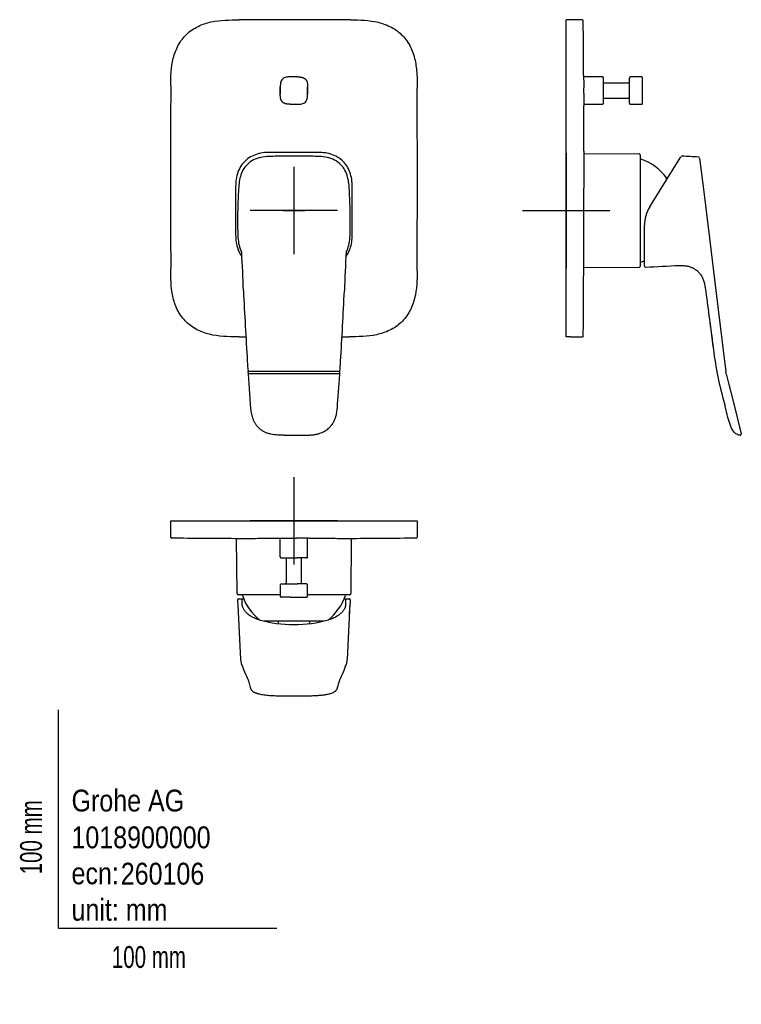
# Model space of a CAD drawing. Header units: millimetres. Extents: x -18 to 313, y -35 to 416.
import ezdxf

# ---------------------------------------------------------------- set-up
doc = ezdxf.new("R2010")
doc.units = ezdxf.units.MM
for name, color, linetype in [('Default', 7, 'Continuous'), ('DV1_Default', 7, 'Continuous'), ('DV2_Default', 7, 'Continuous'), ('DV3_Default', 7, 'Continuous')]:
    doc.layers.add(name, color=color, linetype=linetype)

# ---------------------------------------------------------------- blocks, each defined once
blk = doc.blocks.new('SEANNOT_GROUP')
at = {"layer": 'Default', "color": 136}
for p, q in [((107.76, 206.56), (107.76, 166.56)), ((127.76, 186.56), (87.76, 186.56))]:
    blk.add_line(p, q, dxfattribs=at)
blk = doc.blocks.new('SEANNOT_GROUP1')
at = {"layer": 'Default', "color": 136}
for p, q in [((232.43, 348.55), (232.43, 308.55)), ((252.43, 328.55), (212.43, 328.55))]:
    blk.add_line(p, q, dxfattribs=at)
blk = doc.blocks.new('SEANNOT_GROUP2')
at = {"layer": 'Default', "color": 136}
for p, q in [((107.76, 348.64), (107.76, 308.64)), ((127.76, 328.64), (87.76, 328.64))]:
    blk.add_line(p, q, dxfattribs=at)
blk = doc.blocks.new('SE')
at = {"layer": 'DV1_Default', "color": 7}
for p, q in [((133.63, 416.03), (132.89, 416.03)), ((101.52, 381.95), (101.52, 385.33)), ((114.01, 385.33), (114.01, 381.95)), ((118, 355.32), (97.53, 355.32)), ((81.08, 338.87), (81.08, 318.41)), ((134.45, 318.41), (134.45, 338.87)), ((82.64, 270.85), (81.89, 270.85)), ((86.72, 255.13), (128.8, 255.13)), ((86.73, 255.03), (86.82, 253.79)), ((128.72, 253.93), (86.81, 253.93)), ((86.82, 253.79), (87.09, 249.39)), ((128.43, 249.41), (128.71, 253.79)), ((128.71, 253.79), (128.79, 255.03)), ((87.09, 249.41), (87.74, 239.98)), ((127.78, 239.98), (128.43, 249.41)), ((103.36, 225.77), (107.76, 225.77)), ((107.76, 225.77), (112.17, 225.77)), ((107.76, 225.77), (107.76, 225.77)), ((112.17, 225.77), (112.17, 225.77))]:
    blk.add_line(p, q, dxfattribs=at)
for centre, radius, start, end in [((107.75, -5999.43), 6415.51, 89.775518, 90.22429), ((107.76, -307.73), 697.62, 89.86109, 90.13892), ((10793.52, 343.41), 10742.25, 179.774187, 180.219953), ((799.1, 383.64), 697.59, 179.86108, 180.13892), ((-583.82, 383.64), 697.83, 359.86112, 0.13887), ((-10577.95, 343.47), 10742.22, 359.774186, 0.219954), ((107.81, 1109.57), 732.18, 269.86432, 270.12903), ((686.46, 309.21), 604.77, 177.34348, 178.01668), ((-473.79, 309.09), 607.62, 1.9849, 2.65494), ((266.4, 324.14), 184.45, 178.1351, 180.6891), ((-47.58, 324.17), 181.15, 359.2876, 1.8881), ((727.01, 329.12), 645.08, 180.63936, 180.82721), ((-511.91, 329.12), 645.51, 359.17285, 359.36058), ((-486.63, 274.87), 571.52, 1.71, 3.4865), ((700.18, 274.94), 569.55, 176.4944, 178.2916), ((2925.06, 431.37), 2843.84, 182.81037, 183.46225), ((-2715.16, 431.72), 2849.47, 356.5374, 357.188), ((107.77, 6686.3), 6415.51, 269.775518, 269.803448), ((107.77, 6686.3), 6415.51, 270.19638, 270.224291), ((280.99, 270.96), 194.91, 183.327, 184.6876), ((-55.67, 270.27), 185.09, 355.2772, 356.7015)]:
    blk.add_arc(centre, radius, start, end, dxfattribs=at)
for centre, major_axis, ratio, start_param, end_param in [((104.87, -212.33), (581.35, 48.07), 0.969931, 1.485813, 1.500774), ((110.66, -212.33), (-581.35, 48.07), 0.969931, 4.782411, 4.797372), ((87.23, 255.07), (0.498, 0.043), 0.121434, 3.078183, 3.154701), ((128.21, 253.81), (-0.499, 0.027), 0.241586, 3.130673, 3.194834), ((128.3, 255.07), (-0.498, 0.043), 0.121434, 3.128485, 3.205002)]:
    blk.add_ellipse(centre, major_axis=major_axis, ratio=ratio, start_param=start_param, end_param=end_param, dxfattribs=at)
for points, knots in [([(51.35, 385.75), (51.37, 390.01), (51.51, 394.31), (53.04, 400.46), (53.78, 402.5), (55.81, 406.23), (57.11, 407.96), (60.19, 410.89), (61.97, 412.1), (65.81, 413.97), (67.87, 414.63), (74.08, 415.96), (78.37, 416.02), (82.64, 416.03)], [0, 0, 0, 0, 0.25, 0.25, 0.375, 0.375, 0.5, 0.5, 0.625, 0.625, 0.75, 0.75, 1, 1, 1, 1]), ([(133.63, 416.03), (137.92, 416.01), (142.2, 415.9), (148.44, 414.39), (150.48, 413.66), (153.3, 412.16), (154.2, 411.6), (155.93, 410.3), (156.75, 409.58), (158.98, 407.27), (160.18, 405.52), (162.09, 401.65), (162.75, 399.61), (163.66, 395.42), (163.91, 393.28), (164.16, 389), (164.18, 386.85), (164.18, 384.71)], [0, 0, 0, 0, 0.25, 0.25, 0.375, 0.375, 0.4375, 0.4375, 0.5, 0.5, 0.625, 0.625, 0.75, 0.75, 0.875, 0.875, 1, 1, 1, 1]), ([(106.07, 389.88), (105.78, 389.88), (105.14, 389.88), (104.51, 389.81), (103.88, 389.67), (103.57, 389.57), (103.01, 389.28), (102.75, 389.1), (102.3, 388.65), (102.12, 388.39), (101.83, 387.83), (101.73, 387.52), (101.59, 386.89), (101.52, 386.26), (101.52, 385.62), (101.52, 385.33)], [0, 0, 0, 0, 0.117412, 0.25, 0.25, 0.375, 0.375, 0.5, 0.5, 0.625, 0.625, 0.75, 0.75, 0.882602, 1, 1, 1, 1]), ([(109.45, 377.39), (109.76, 377.39), (110.41, 377.39), (111.03, 377.47), (111.65, 377.6), (111.95, 377.7), (112.52, 377.99), (112.78, 378.17), (113.23, 378.62), (113.41, 378.88), (113.7, 379.45), (113.8, 379.75), (113.93, 380.37), (114.01, 380.99), (114.01, 381.64), (114.01, 381.95)], [0, 0, 0, 0, 0.125, 0.25, 0.25, 0.375, 0.375, 0.5, 0.5, 0.625, 0.625, 0.75, 0.75, 0.875, 1, 1, 1, 1]), ([(97.53, 355.32), (96.42, 355.32), (95.31, 355.31), (93.11, 355.08), (92.03, 354.87), (89.89, 354.21), (88.85, 353.77), (86.92, 352.67), (86.01, 351.99), (83.65, 349.64), (82.54, 347.63), (81.54, 344.41), (81.33, 343.31), (81.09, 341.1), (81.08, 339.99), (81.08, 338.87)], [0, 0, 0, 0, 0.125, 0.125, 0.25, 0.25, 0.375, 0.375, 0.5, 0.5, 0.75, 0.75, 0.875, 0.875, 1, 1, 1, 1]), ([(99.04, 353.52), (97.82, 353.5), (96.59, 353.48), (94.16, 353.27), (92.94, 353.09), (90.6, 352.46), (89.49, 352.01), (87.47, 350.81), (86.59, 350.08), (85.1, 348.38), (84.52, 347.47), (83.6, 345.52), (83.27, 344.5), (82.55, 341.41), (82.44, 339.31), (82.34, 337.24)], [0, 0, 0, 0, 0.125, 0.125, 0.25, 0.25, 0.375, 0.375, 0.5, 0.5, 0.625, 0.625, 0.75, 0.75, 1, 1, 1, 1]), ([(133.18, 337.24), (133.09, 339.29), (132.98, 341.37), (132.04, 345.44), (131.21, 347.47), (128.99, 350.02), (128.11, 350.77), (126.09, 351.98), (124.98, 352.44), (122.63, 353.08), (121.4, 353.27), (118.95, 353.48), (117.7, 353.5), (116.49, 353.52)], [0, 0, 0, 0, 0.25, 0.25, 0.5, 0.5, 0.625, 0.625, 0.75, 0.75, 0.875, 0.875, 1, 1, 1, 1]), ([(134.45, 338.87), (134.45, 339.99), (134.43, 341.1), (134.2, 343.29), (133.99, 344.38), (133.33, 346.51), (132.9, 347.55), (131.79, 349.48), (131.11, 350.4), (128.76, 352.75), (126.75, 353.87), (123.53, 354.86), (122.43, 355.07), (120.23, 355.31), (119.11, 355.32), (118, 355.32)], [0, 0, 0, 0, 0.125, 0.125, 0.25, 0.25, 0.375, 0.375, 0.5, 0.5, 0.75, 0.75, 0.875, 0.875, 1, 1, 1, 1]), ([(81.08, 318.41), (81.08, 317.29), (81.09, 316.17), (81.33, 313.95), (81.55, 312.84), (82.35, 310.28), (83.03, 308.84), (83.95, 307.57)], [0, 0, 0, 0, 0.293549, 0.293549, 0.587099, 0.587099, 1, 1, 1, 1]), ([(82, 319.8), (82.03, 317.46), (82.09, 315.13), (82.9, 311.73), (83.28, 310.65), (83.8, 309.64)], [0, 0, 0, 0, 0.673039, 0.673039, 1, 1, 1, 1]), ([(131.58, 307.57), (132.51, 308.87), (133.21, 310.34), (133.99, 312.92), (134.2, 314), (134.43, 316.19), (134.45, 317.29), (134.45, 318.41)], [0, 0, 0, 0, 0.416354, 0.416354, 0.708177, 0.708177, 1, 1, 1, 1]), ([(131.7, 309.57), (132.23, 310.6), (132.62, 311.71), (133.43, 315.1), (133.5, 317.46), (133.53, 319.8)], [0, 0, 0, 0, 0.330296, 0.330296, 1, 1, 1, 1]), ([(81.89, 270.85), (77.6, 270.87), (73.27, 270.99), (67.04, 272.5), (64.99, 273.24), (61.23, 275.26), (59.47, 276.57), (56.52, 279.65), (55.29, 281.45), (53.42, 285.3), (52.75, 287.37), (51.4, 293.64), (51.36, 297.91), (51.34, 302.17)], [0, 0, 0, 0, 0.25, 0.25, 0.375, 0.375, 0.5, 0.5, 0.625, 0.625, 0.75, 0.75, 1, 1, 1, 1]), ([(164.18, 301.13), (164.16, 296.88), (164.02, 292.58), (162.49, 286.42), (161.74, 284.38), (159.72, 280.65), (158.41, 278.92), (155.34, 276), (153.56, 274.78), (149.71, 272.91), (147.66, 272.25), (141.44, 270.92), (137.15, 270.86), (132.89, 270.85)], [0, 0, 0, 0, 0.25, 0.25, 0.375, 0.375, 0.5, 0.5, 0.625, 0.625, 0.75, 0.75, 1, 1, 1, 1]), ([(87.74, 239.97), (87.78, 239.53), (87.82, 238.88), (87.91, 237.95), (87.99, 237.24), (88.08, 236.63), (88.21, 235.85), (88.42, 234.87), (88.78, 233.67), (89.27, 232.45), (89.92, 231.24), (90.72, 230.11), (91.66, 229.1), (92.73, 228.21), (93.9, 227.48), (94.94, 226.97), (95.52, 226.78), (95.72, 226.72)], [0, 0, 0, 0, 0.073393, 0.12932, 0.168566, 0.204119, 0.240572, 0.313308, 0.386332, 0.469371, 0.551941, 0.634972, 0.717953, 0.800414, 0.883544, 0.966327, 1, 1, 1, 1]), ([(112.17, 225.77), (112.9, 225.77), (114.08, 225.78), (115.94, 225.88), (117.57, 226.1), (119.01, 226.43), (120.25, 226.85), (121.26, 227.3), (122.1, 227.77), (122.88, 228.29), (123.69, 228.95), (124.55, 229.82), (125.41, 230.93), (126.21, 232.31), (126.86, 233.95), (127.34, 235.82), (127.63, 237.9), (127.73, 239.2), (127.78, 239.98)], [0, 0, 0, 0, 0.081098, 0.15507, 0.221988, 0.282112, 0.335101, 0.380476, 0.418058, 0.452844, 0.495277, 0.54565, 0.603856, 0.669569, 0.742764, 0.823582, 0.911515, 1, 1, 1, 1]), ([(103.36, 225.77), (102.36, 225.77), (100.32, 225.78), (97.75, 226.1), (96.23, 226.53), (95.73, 226.7)], [0, 0, 0, 0, 0.3849, 0.793054, 1, 1, 1, 1])]:
    blk.add_open_spline(points, degree=3, knots=knots, dxfattribs=at)
for points in [[(109.45, 389.88), (111.08, 389.88), (112.71, 389.87), (114, 388.59), (114.01, 386.96), (114.01, 385.33)], [(113.86, 387.25), (113.86, 387.24), (113.86, 387.23), (113.87, 387.22), (113.87, 387.2), (113.87, 387.19)], [(106.07, 377.39), (104.44, 377.39), (102.81, 377.4), (101.53, 378.68), (101.52, 380.32), (101.52, 381.95)]]:
    blk.add_open_spline(points, degree=5, dxfattribs=at)
blk = doc.blocks.new('SE1')
at = {"layer": 'DV2_Default', "color": 7}
for p, q in [((232.43, 416.08), (232.43, 416.03)), ((239.74, 416.08), (232.43, 416.08)), ((232.43, 384.71), (232.43, 416.03)), ((240.4, 390.68), (240.4, 390.68)), ((248.96, 389.89), (240.41, 389.89)), ((249.46, 377.89), (249.46, 389.39)), ((261.37, 377.89), (261.37, 389.39)), ((266.9, 389.89), (261.84, 389.89)), ((267.37, 377.89), (267.37, 389.39)), ((232.43, 302.17), (232.43, 384.71)), ((249.46, 387.14), (260.87, 387.14)), ((249.46, 380.14), (260.87, 380.14)), ((240.46, 377.39), (248.97, 377.39)), ((261.84, 377.39), (266.9, 377.39)), ((240.49, 354.87), (265.76, 354.64)), ((266.26, 354.14), (266.26, 338.65)), ((275.07, 337.5), (284.93, 353.29)), ((292.99, 353.19), (292.99, 353.2)), ((293.31, 353.06), (292.99, 353.2)), ((293.47, 352.69), (295.36, 337.29)), ((278.41, 342.89), (278.41, 343.64)), ((266.26, 338.65), (266.26, 318.64)), ((270.63, 330.4), (275.07, 337.5)), ((295.36, 337.29), (297.97, 316.07)), ((268.2, 319.81), (268.2, 321.92)), ((266.26, 318.64), (266.26, 303.14)), ((268.2, 303.35), (268.2, 319.81)), ((297.97, 316.07), (300.92, 292.01)), ((265.76, 302.64), (240.42, 302.42)), ((232.43, 270.85), (232.43, 302.17)), ((300.92, 292.01), (304.89, 259.71)), ((298.12, 277.85), (299.61, 266.56)), ((233.32, 270.8), (232.43, 270.8)), ((234.43, 270.8), (234.43, 270.8)), ((234.43, 270.8), (239.76, 270.8)), ((239.73, 270.8), (239.73, 270.8)), ((299.61, 266.56), (299.61, 266.56)), ((299.61, 266.56), (299.61, 266.56)), ((304.89, 259.71), (305.45, 255.13)), ((305.67, 253.93), (305.45, 255.13)), ((305.67, 253.93), (306.76, 249.56)), ((306.76, 249.56), (309.11, 240.13)), ((304.41, 241.8), (305.12, 239.07)), ((309.11, 240.13), (312.54, 226.39)), ((312, 225.77), (312, 225.77))]:
    blk.add_line(p, q, dxfattribs=at)
for centre, radius, start, end in [((239.73, 415.58), 0.5, 359.9726, 89.9739), ((236.03, 415.58), 4.2, 359.8177, 0.1536), ((-7902.33, 348.08), 8142.84, 0.299741, 0.474802), ((3214.03, 401.58), 2973.65, 180.21, 180.32199), ((2842.99, 391.31), 2602.56, 180.19575, 180.32369), ((260.87, 379.64), 0.5, 0, 90), ((-7646.41, 345.62), 7886.93, 0.074107, 0.225096), ((1549.39, 343.32), 1308.94, 179.45279, 180.19474), ((265.76, 354.14), 0.5, 0, 89.5), ((266.76, 352.73), 0.5, 180, 250.8859), ((258.41, 328.64), 25, 36.8699, 70.8859), ((285.4, 353.08), 0.5, 87.0788, 148), ((292.97, 352.7), 0.5, 7, 87.0776), ((-12743.05, 343.47), 12983.51, 359.889399, 359.979727), ((284.2, 321.92), 16, 148, 180), ((265.76, 303.14), 0.5, 270.5, 0), ((266.76, 304.55), 0.5, 109.1141, 180), ((258.41, 328.64), 25, 289.1141, 293.1021), ((268.7, 303.28), 0.5, 180, 272.9212), ((-8349.15, 342.04), 8589.67, 359.528247, 359.729312), ((233.56, -106.5), 377.3, 89.8686, 90.0374), ((239.81, 271.28), 0.473, 260.964, 345.5926), ((467.27, 286.28), 168.82, 186.7073, 195.2755), ((312.05, 226.27), 0.5, 263.8839, 14.0001)]:
    blk.add_arc(centre, radius, start, end, dxfattribs=at)
for centre, major_axis, ratio, start_param, end_param in [((246.23, 386.66), (-3.1, -3.1), 0.28965, 2.859699, 3.423588), ((252.15, -228.66), (64533.42, -3293), 0.009025, 1.570624, 1.570741), ((237.64, 901), (-67746.85, -3457.04), 0.008831, -4.712381, -4.712154), ((5519.44, 964.51), (-20000.16, 152078.31), 0.034333, 1.570707, 1.570871)]:
    blk.add_ellipse(centre, major_axis=major_axis, ratio=ratio, start_param=start_param, end_param=end_param, dxfattribs=at)
for points, knots in [([(249.46, 389.39), (249.46, 389.47), (249.45, 389.56), (249.39, 389.69), (249.33, 389.76), (249.26, 389.82), (249.14, 389.87), (249.04, 389.88), (248.96, 389.89)], [0, 0, 0, 0, 0.270934, 0.388417, 0.500003, 0.611587, 0.729066, 1, 1, 1, 1]), ([(261.87, 389.89), (261.79, 389.88), (261.69, 389.87), (261.57, 389.82), (261.49, 389.76), (261.44, 389.69), (261.38, 389.56), (261.37, 389.47), (261.37, 389.39)], [0, 0, 0, 0, 0.271136, 0.388677, 0.500277, 0.611828, 0.729237, 1, 1, 1, 1]), ([(267.37, 389.39), (267.37, 389.47), (267.36, 389.56), (267.3, 389.69), (267.24, 389.76), (267.17, 389.82), (267.05, 389.87), (266.95, 389.88), (266.87, 389.89)], [0, 0, 0, 0, 0.2708, 0.388254, 0.499823, 0.611403, 0.728899, 1, 1, 1, 1]), ([(240.44, 382.42), (240.44, 382.75), (240.44, 383.09), (240.44, 383.42), (240.43, 383.9), (240.43, 384.38), (240.43, 384.87)], [0, 0, 0, 0, 0.408814, 0.408814, 0.408814, 1, 1, 1, 1]), ([(248.96, 377.39), (249.04, 377.39), (249.14, 377.4), (249.26, 377.46), (249.33, 377.51), (249.39, 377.58), (249.45, 377.71), (249.46, 377.81), (249.46, 377.89)], [0, 0, 0, 0, 0.270911, 0.388417, 0.500037, 0.611653, 0.729145, 1, 1, 1, 1]), ([(261.37, 377.89), (261.37, 377.81), (261.38, 377.71), (261.44, 377.58), (261.49, 377.51), (261.57, 377.46), (261.69, 377.4), (261.79, 377.39), (261.87, 377.39)], [0, 0, 0, 0, 0.270872, 0.388365, 0.499978, 0.611595, 0.729097, 1, 1, 1, 1]), ([(266.87, 377.39), (266.95, 377.39), (267.05, 377.4), (267.17, 377.46), (267.24, 377.51), (267.3, 377.59), (267.36, 377.71), (267.37, 377.81), (267.37, 377.89)], [0, 0, 0, 0, 0.270866, 0.388365, 0.499994, 0.611632, 0.729147, 1, 1, 1, 1]), ([(240.42, 301.45), (240.42, 301.45), (240.42, 301.47), (240.42, 301.71), (240.42, 301.93), (240.42, 302.94), (240.42, 304.09), (240.42, 307.33), (240.42, 309.4), (240.43, 312.67), (240.43, 313.81), (240.43, 316.1), (240.43, 317.25), (240.44, 318.41)], [0, 0, 0, 0, 0.125, 0.125, 0.25, 0.25, 0.5, 0.5, 0.75, 0.75, 0.875, 0.875, 1, 1, 1, 1]), ([(284.11, 303.54), (284.18, 303.55), (284.86, 303.57), (286.21, 303.51), (287.93, 303.27), (289.42, 302.84), (290.66, 302.29), (291.65, 301.67), (292.44, 301.04), (293.09, 300.39), (293.72, 299.65), (294.37, 298.67), (295.02, 297.37), (295.6, 295.69), (296.06, 293.57), (296.24, 292.17), (296.36, 291.28)], [0, 0, 0, 0, 0.009796, 0.110066, 0.198896, 0.276977, 0.345221, 0.404481, 0.455322, 0.498031, 0.545454, 0.603362, 0.676807, 0.766914, 0.87477, 1, 1, 1, 1]), ([(312, 225.77), (311.32, 225.83), (310.63, 226.08), (309.78, 226.67), (309.52, 226.9), (309.06, 227.41), (308.85, 227.68), (308.3, 228.52), (308.01, 229.13), (307.52, 230.34), (307.31, 230.96), (306.73, 232.82), (306.41, 234.08), (305.77, 236.57), (305.45, 237.82), (305.12, 239.07)], [0, 0, 0, 0, 0.125, 0.125, 0.1875, 0.1875, 0.25, 0.25, 0.375, 0.375, 0.5, 0.5, 0.75, 0.75, 1, 1, 1, 1])]:
    blk.add_open_spline(points, degree=3, knots=knots, dxfattribs=at)
blk.add_rational_spline([(261.37, 387.64), (261.37, 387.14), (260.87, 387.14)], [1, 0.707106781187, 1], degree=2, dxfattribs=at)
blk = doc.blocks.new('SE2')
at = {"layer": 'DV3_Default', "color": 7}
for p, q in [((51.27, 186.56), (51.27, 179.25)), ((51.34, 186.56), (82.64, 186.56)), ((82.64, 186.56), (132.89, 186.56)), ((132.89, 186.56), (164.19, 186.56)), ((164.26, 179.25), (164.26, 186.56)), ((81.76, 153.22), (81.54, 178.52)), ((101.52, 170.03), (101.52, 178.55)), ((106.54, 178.58), (108.99, 178.58)), ((114.01, 170.02), (114.01, 178.58)), ((133.99, 178.52), (133.77, 153.22)), ((102.01, 169.53), (109.45, 169.53)), ((104.26, 169.53), (104.26, 158.12)), ((113.52, 169.53), (109.45, 169.53)), ((111.26, 158.11), (111.26, 169.53)), ((101.51, 157.15), (101.51, 152.09)), ((102.01, 157.62), (109.46, 157.62)), ((113.51, 157.62), (109.46, 157.62)), ((114.01, 152.09), (114.01, 157.15)), ((97.76, 152.73), (82.26, 152.73)), ((82.45, 150.77), (83.66, 150.78)), ((83.66, 150.78), (83.69, 150.78)), ((83.77, 150.78), (84.76, 150.78)), ((84.13, 147.66), (83.99, 150.5)), ((101.51, 152.73), (97.76, 152.73)), ((106.08, 151.62), (102.01, 151.62)), ((106.08, 151.62), (113.51, 151.62)), ((117.77, 152.73), (114.01, 152.73)), ((133.27, 152.73), (117.77, 152.73)), ((130.76, 150.78), (131.76, 150.78)), ((131.48, 148.14), (131.54, 150.5)), ((131.84, 150.78), (131.87, 150.78)), ((131.87, 150.78), (133.06, 150.78)), ((133.56, 150.31), (133.52, 148.73)), ((82.05, 147.95), (83.32, 123.02)), ((132.21, 123.02), (133.52, 148.73)), ((121.32, 140.58), (94.2, 140.58)), ((100.48, 140.58), (100.47, 139.45)), ((115.06, 139.45), (115.05, 140.58)), ((86.82, 113.73), (86.83, 113.7)), ((86.83, 113.7), (87.11, 112.58)), ((128.42, 112.59), (128.7, 113.7)), ((128.7, 113.7), (128.71, 113.73)), ((87.11, 112.59), (87.76, 110.23)), ((127.77, 110.23), (128.42, 112.59)), ((103.36, 106.45), (103.36, 106.43)), ((103.36, 106.43), (107.76, 106.43)), ((107.76, 106.43), (112.2, 106.43))]:
    blk.add_line(p, q, dxfattribs=at)
for centre, radius, start, end in [((52.02, 164.4), 14.35, 90.7017, 91.0349), ((107.05, 5410.58), 5232.12, 269.39473, 269.71347), ((111.01, -11.76), 190.36, 88.8596, 90.609), ((108.18, 5443.49), 5265.04, 270.28785, 270.60475), ((82.26, 153.23), 0.5, 180.5, 270), ((82.46, 150.28), 0.497, 91.1575, 177.9353), ((100.31, 149.8), 18.35, 178.4675, 185.9426), ((83.67, 152.23), 0.5, 19.1141, 90), ((107.76, 160.58), 25, 199.1141, 231.0488), ((107.76, 160.58), 25, 308.8957, 340.8859), ((131.86, 152.23), 0.5, 90, 160.8859), ((133.27, 153.23), 0.5, 270, 359.5), ((-104.04, 161.09), 237.88, 355.7525, 356.8225), ((107.76, 197.7), 58.69, 254.3118, 285.6888), ((92.09, 123.47), 8.77, 182.7851, 182.9672), ((92.09, 123.47), 8.77, 183.5817, 193.0708), ((123.19, 123.49), 9.03, 347.1719, 356.3917), ((123.19, 123.49), 9.03, 356.989, 357.1688), ((84.04, 121.52), 0.496, 182.9555, 192.6693), ((137.33, 139.49), 56.73, 201.8381, 206.2744), ((78.17, 139.51), 56.77, 333.72, 338.1535), ((131.49, 121.52), 0.496, 347.321, 357.0423), ((90.88, 116.5), 4.9, 205.601, 214.121), ((124.83, 116.39), 4.69, 325.6945, 334.5461)]:
    blk.add_arc(centre, radius, start, end, dxfattribs=at)
for centre, major_axis, ratio, start_param, end_param in [((83.69, 150.48), (0, 0.3), 0.999932, 4.764749, 6.283181), ((131.84, 150.48), (-0.042, -0.297), 0.999891, 3.283559, 4.801995)]:
    blk.add_ellipse(centre, major_axis=major_axis, ratio=ratio, start_param=start_param, end_param=end_param, dxfattribs=at)
for points, knots in [([(51.27, 179.25), (51.27, 179.23), (51.26, 179.14), (51.32, 179), (51.4, 178.9), (51.48, 178.84), (51.54, 178.8), (51.6, 178.78), (51.64, 178.77), (51.68, 178.76), (51.7, 178.76), (51.7, 178.75)], [0, 0, 0, 0, 0.017328, 0.069761, 0.122213, 0.181584, 0.257538, 0.362427, 0.516524, 0.756668, 1, 1, 1, 1]), ([(80.88, 178.53), (81.08, 178.53), (81.35, 178.53), (82.76, 178.53), (84.54, 178.53), (88.27, 178.53), (89.72, 178.53), (92.78, 178.54), (94.42, 178.54), (97.81, 178.55), (99.53, 178.55), (103.01, 178.56), (104.77, 178.56), (106.54, 178.57)], [0, 0, 0, 0, 0.099886, 0.099886, 0.399924, 0.399924, 0.549943, 0.549943, 0.699962, 0.699962, 0.849981, 0.849981, 1, 1, 1, 1]), ([(114.82, 178.57), (116.19, 178.56), (117.55, 178.56), (120.26, 178.55), (121.6, 178.55), (125.54, 178.54), (128, 178.53), (130.88, 178.53), (131.72, 178.53), (133.08, 178.53), (133.63, 178.53), (134.3, 178.53), (134.5, 178.53), (134.65, 178.53)], [0, 0, 0, 0, 0.150177, 0.150177, 0.300354, 0.300354, 0.600708, 0.600708, 0.750885, 0.750885, 0.901062, 0.901062, 1, 1, 1, 1]), ([(163.83, 178.75), (163.83, 178.76), (163.85, 178.76), (163.9, 178.77), (163.96, 178.79), (164.04, 178.83), (164.12, 178.89), (164.2, 178.99), (164.27, 179.13), (164.26, 179.22), (164.25, 179.25)], [0, 0, 0, 0, 0.281304, 0.545273, 0.719847, 0.811985, 0.87482, 0.928867, 0.978824, 1, 1, 1, 1]), ([(101.52, 170.03), (101.52, 169.95), (101.53, 169.85), (101.58, 169.73), (101.64, 169.65), (101.71, 169.6), (101.84, 169.54), (101.94, 169.53), (102.02, 169.53)], [0, 0, 0, 0, 0.270995, 0.388495, 0.500094, 0.611683, 0.729154, 1, 1, 1, 1]), ([(113.52, 169.53), (113.6, 169.53), (113.69, 169.54), (113.82, 169.6), (113.89, 169.65), (113.95, 169.73), (114, 169.85), (114.01, 169.95), (114.01, 170.03)], [0, 0, 0, 0, 0.27069, 0.388061, 0.499587, 0.611185, 0.728751, 1, 1, 1, 1]), ([(104.26, 158.12), (104.26, 158.05), (104.25, 157.96), (104.19, 157.84), (104.12, 157.76), (104.04, 157.7), (103.92, 157.63), (103.83, 157.62), (103.76, 157.62)], [0, 0, 0, 0, 0.239457, 0.368361, 0.5, 0.631639, 0.760543, 1, 1, 1, 1]), ([(111.76, 157.62), (111.7, 157.62), (111.61, 157.63), (111.49, 157.7), (111.41, 157.76), (111.34, 157.84), (111.28, 157.96), (111.27, 158.05), (111.26, 158.12)], [0, 0, 0, 0, 0.239457, 0.368361, 0.5, 0.631639, 0.760543, 1, 1, 1, 1]), ([(102.02, 157.62), (101.94, 157.61), (101.84, 157.61), (101.71, 157.55), (101.64, 157.49), (101.58, 157.42), (101.53, 157.3), (101.52, 157.2), (101.52, 157.12)], [0, 0, 0, 0, 0.270908, 0.38838, 0.499961, 0.611545, 0.729032, 1, 1, 1, 1]), ([(114.01, 157.12), (114.01, 157.2), (114, 157.3), (113.95, 157.42), (113.89, 157.49), (113.82, 157.55), (113.69, 157.61), (113.59, 157.61), (113.51, 157.62)], [0, 0, 0, 0, 0.270895, 0.388398, 0.500022, 0.611645, 0.729146, 1, 1, 1, 1]), ([(101.52, 152.12), (101.52, 152.04), (101.53, 151.94), (101.58, 151.82), (101.64, 151.74), (101.71, 151.69), (101.84, 151.63), (101.93, 151.62), (102.01, 151.62)], [0, 0, 0, 0, 0.271085, 0.38861, 0.500205, 0.611765, 0.729193, 1, 1, 1, 1]), ([(113.51, 151.62), (113.59, 151.62), (113.69, 151.63), (113.82, 151.69), (113.89, 151.74), (113.95, 151.82), (114, 151.94), (114.01, 152.04), (114.01, 152.12)], [0, 0, 0, 0, 0.270889, 0.38839, 0.500007, 0.611621, 0.729115, 1, 1, 1, 1]), ([(133.56, 150.31), (133.56, 150.33), (133.56, 150.35), (133.54, 150.42), (133.5, 150.52), (133.42, 150.64), (133.28, 150.74), (133.14, 150.79), (133.07, 150.78), (133.06, 150.78)], [0, 0, 0, 0, 0.223347, 0.415667, 0.545278, 0.6735, 0.818168, 0.971858, 1, 1, 1, 1]), ([(91.9, 141.2), (91.82, 141.22), (91.47, 141.32), (90.81, 141.55), (89.97, 141.87), (89.16, 142.24), (88.39, 142.65), (87.67, 143.1), (86.99, 143.58), (86.38, 144.09), (85.83, 144.63), (85.35, 145.19), (84.93, 145.78), (84.58, 146.38), (84.32, 147), (84.18, 147.44), (84.14, 147.65), (84.13, 147.66)], [0, 0, 0, 0, 0.015706, 0.082863, 0.151589, 0.221975, 0.294025, 0.367644, 0.442642, 0.518737, 0.595567, 0.672776, 0.75208, 0.83327, 0.914925, 0.997086, 1, 1, 1, 1]), ([(131.48, 148.14), (131.45, 147.92), (131.39, 147.54), (131.18, 146.9), (130.89, 146.27), (130.52, 145.66), (130.07, 145.05), (129.54, 144.47), (128.95, 143.91), (128.3, 143.4), (127.6, 142.92), (126.83, 142.48), (126.02, 142.07), (125.17, 141.7), (124.35, 141.41), (123.86, 141.26), (123.63, 141.2)], [0, 0, 0, 0, 0.072862, 0.150905, 0.22877, 0.306421, 0.383902, 0.461034, 0.536294, 0.609312, 0.680684, 0.750886, 0.820404, 0.889225, 0.955403, 1, 1, 1, 1]), ([(83.55, 121.41), (83.57, 121.33), (83.6, 121.21), (83.66, 121.03), (83.72, 120.88), (83.78, 120.75), (83.83, 120.64), (83.87, 120.55), (83.92, 120.45), (83.98, 120.32), (84.05, 120.18), (84.12, 120.03), (84.17, 119.9), (84.22, 119.79), (84.25, 119.7), (84.28, 119.61), (84.31, 119.5), (84.36, 119.38), (84.39, 119.25), (84.43, 119.14), (84.46, 119.04), (84.5, 118.91), (84.55, 118.76), (84.6, 118.58), (84.65, 118.45), (84.67, 118.38)], [0, 0, 0, 0, 0.05727, 0.109151, 0.155673, 0.196077, 0.229125, 0.255007, 0.28254, 0.330486, 0.38468, 0.437634, 0.48893, 0.526906, 0.558324, 0.587172, 0.62538, 0.672595, 0.718909, 0.753041, 0.786045, 0.825997, 0.875062, 0.93313, 1, 1, 1, 1]), ([(130.85, 118.38), (130.88, 118.45), (130.92, 118.57), (130.97, 118.75), (131.02, 118.89), (131.06, 119.02), (131.1, 119.15), (131.14, 119.28), (131.18, 119.4), (131.21, 119.49), (131.24, 119.58), (131.27, 119.68), (131.32, 119.8), (131.37, 119.94), (131.44, 120.08), (131.51, 120.24), (131.59, 120.39), (131.65, 120.53), (131.7, 120.63), (131.73, 120.7), (131.76, 120.78), (131.81, 120.88), (131.86, 121.02), (131.93, 121.2), (131.96, 121.32), (131.98, 121.41)], [0, 0, 0, 0, 0.05939, 0.115096, 0.16141, 0.206049, 0.251563, 0.297742, 0.335974, 0.366676, 0.395303, 0.431368, 0.474351, 0.52964, 0.583335, 0.636419, 0.691267, 0.745942, 0.771829, 0.793574, 0.813534, 0.84326, 0.884259, 0.9365, 1, 1, 1, 1]), ([(87.76, 110.22), (87.8, 110.11), (87.85, 109.94), (87.93, 109.71), (88.01, 109.53), (88.09, 109.38), (88.17, 109.24), (88.25, 109.12), (88.34, 109.01), (88.44, 108.89), (88.57, 108.75), (88.74, 108.6), (88.94, 108.44), (89.16, 108.29), (89.43, 108.13), (89.76, 107.96), (90.18, 107.77), (90.66, 107.6), (91.21, 107.43), (91.92, 107.24), (92.85, 107.04), (94.04, 106.85), (95.3, 106.7), (96.66, 106.59), (98.08, 106.51), (99.22, 106.47), (100.03, 106.46), (100.6, 106.45), (101.35, 106.44), (102.3, 106.43), (102.94, 106.43), (103.36, 106.43)], [0, 0, 0, 0, 0.047154, 0.083035, 0.107662, 0.127265, 0.146734, 0.16534, 0.180939, 0.195829, 0.216032, 0.242224, 0.265974, 0.289599, 0.31677, 0.348599, 0.379671, 0.418958, 0.453237, 0.488413, 0.546464, 0.605561, 0.662393, 0.719158, 0.782853, 0.843435, 0.860767, 0.883597, 0.914403, 0.9532, 1, 1, 1, 1]), ([(112.17, 106.43), (113.1, 106.43), (114.58, 106.44), (116.88, 106.48), (118.84, 106.59), (120.34, 106.72), (121.42, 106.85), (122.19, 106.96), (122.94, 107.1), (123.71, 107.26), (124.55, 107.49), (125.32, 107.75), (125.96, 108.04), (126.38, 108.3), (126.67, 108.5), (126.91, 108.7), (127.17, 108.97), (127.42, 109.32), (127.63, 109.76), (127.72, 110.05), (127.77, 110.23)], [0, 0, 0, 0, 0.10441, 0.197482, 0.279982, 0.351889, 0.393551, 0.430093, 0.462313, 0.509312, 0.55548, 0.615652, 0.670049, 0.717593, 0.742996, 0.771647, 0.811766, 0.864437, 0.929286, 1, 1, 1, 1])]:
    blk.add_open_spline(points, degree=3, knots=knots, dxfattribs=at)
blk.add_open_spline([(163.76, 178.75), (163.75, 178.75), (163.73, 178.75), (163.69, 178.75)], degree=3, dxfattribs=at)

msp = doc.modelspace()

# ---------------------------------------------------------------- linework, layer by layer
at = {"layer": 'Default', "color": 7}
for p, q in [((232.43, 354.94), (232.43, 302.17)), ((107.76, 333.63), (107.76, 323.65)), ((102.77, 328.64), (112.75, 328.64)), ((0, 0), (0, 100)), ((0, 0), (100, 0))]:
    msp.add_line(p, q, dxfattribs=at)

# ---------------------------------------------------------------- block references
at = {"layer": 'Default'}
for name in ['SE', 'SE1', 'SEANNOT_GROUP2', 'SEANNOT_GROUP1', 'SEANNOT_GROUP', 'SE2']:
    msp.add_blockref(name, (0, 0), dxfattribs=at)

# ---------------------------------------------------------------- texts
at = {"layer": 'Default', "char_height": 10}
for s, insert, width, attachment_point in [('{\\fArial Narrow|b0||i0||c0|p34;\\C7;\\H10.;\\W1.;Grohe AG\\P}{\\fArial Narrow|b0||i0||c0|p34;\\C7;\\H10.;\\W1.;\\P}{\\fArial Narrow|b0||i0||c0|p34;\\C7;\\H10.;\\W1.;ecn: \\P}{\\fArial Narrow|b0||i0||c0|p34;\\C7;\\H10.;\\W1.;unit: mm}', (5.94, 63.42), 113.8626, 1), ('{\\fArial Narrow|b0||i0||c0|p34;\\C7;\\H10.;\\W1.;1018900000}', (5.9, 41.5), 109.9147, 4), ('{\\fArial Narrow|b0||i0||c0|p34;\\C7;\\H10.;\\W1.;260106}', (28.49, 24.86), 86.6917, 4), ('{\\fArial Narrow|b0||i0||c0|p34;\\C7;\\H10.;\\W0.82;100 mm}', (24.39, -8.24), 35, 1)]:
    msp.add_mtext(s, dxfattribs=dict(at, insert=insert, width=width, attachment_point=attachment_point))
at = {"layer": 'Default', "insert": (-17.62, 24.62), "char_height": 10, "width": 35, "attachment_point": 1, "rotation": 90}
msp.add_mtext('{\\fArial Narrow|b0||i0||c0|p34;\\C7;\\H10.;\\W0.82;100 mm}', dxfattribs=at)

doc.saveas('drawing.dxf')
